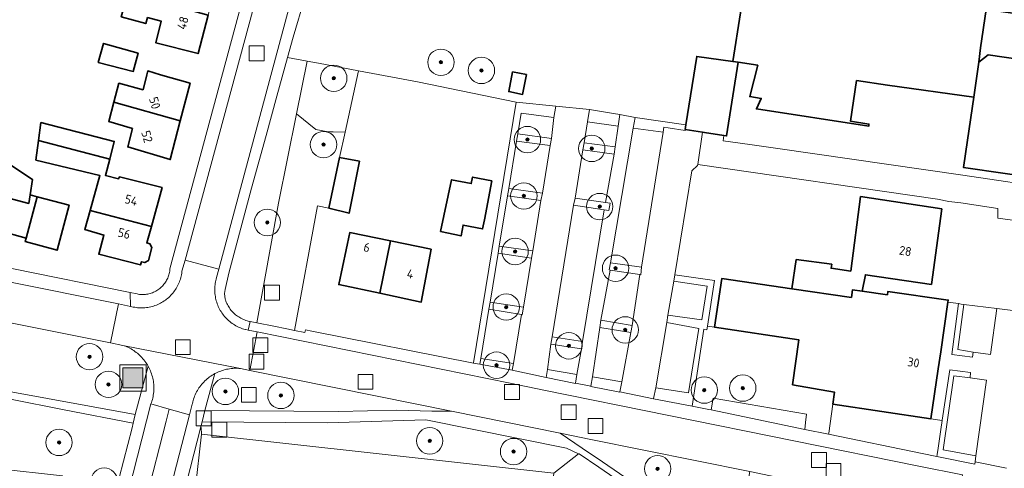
# Model space of a CAD drawing. Extents: x 154222 to 160093, y 456746 to 462495.
# Tile 51 of 254: x 157579 to 157728, y 460645 to 460713. Entities that reach past the tile are written whole.
import ezdxf
from ezdxf.enums import TextEntityAlignment as Align

# ---------------------------------------------------------------- set-up
doc = ezdxf.new("R2010")
doc.units = 0
doc.header["$LTSCALE"] = 0.75
doc.layers.get('0').update_dxf_attribs({"linetype": 'CONTINUOUS'})
for name, color, linetype, lineweight in [('B-XX-GR-BEPLANTING_CULTUUR_BODEMBEDEKKER-GV', 252, 'CONTINUOUS', 18), ('B-XX-GR-BEPLANTING_CULTUUR_BOSPLANTSOEN-GV', 252, 'CONTINUOUS', 18), ('B-XX-GR-BEPLANTING_CULTUUR_HEESTERS-GV', 252, 'CONTINUOUS', 18), ('B-XX-GR-BOOM-S', 252, 'CONTINUOUS', 25), ('B-XX-GR-HAAG-GV', 252, 'CONTINUOUS', 13), ('B-XX-IE-MEUBILAIR_WEGMEUBILAIR-S', 252, 'CONTINUOUS', 25), ('B-XX-OG-BEBOUWING-GV', 6, 'CONTINUOUS', 35), ('B-XX-OG-BEBOUWING-T18', 1, 'CONTINUOUS', 18), ('B-XX-OG-TERREIN_CULTUURSCHEIDING-GV', 252, 'CONTINUOUS', 18), ('B-XX-OG-TERREIN_ERF-GV', 252, 'CONTINUOUS', 18), ('B-XX-RI-GWA_RIOOLPUT-S', 252, 'CONTINUOUS', 25), ('B-XX-VH-VERHARDING_ASFALT-GV', 252, 'CONTINUOUS', 18), ('B-XX-VH-VERHARDING_BETONSTRAATSTEEN-GV', 252, 'CONTINUOUS', 18), ('B-XX-VH-VERHARDING_HALFVERHARDING-GV', 252, 'CONTINUOUS', 18), ('B-XX-VH-VERHARDING_STRAATBAKSTEEN-GV', 252, 'CONTINUOUS', 18), ('B-XX-VH-VERHARDING_TEGEL-GV', 252, 'CONTINUOUS', 18)]:
    doc.layers.add(name, color=color, linetype=linetype, lineweight=lineweight)
doc.styles.add('NLCS-ISO-M-T18', font='NLCS-ISO.ttf', dxfattribs={"height": 1.8})

# ---------------------------------------------------------------- blocks, each defined once
blk = doc.blocks.new('SIE-WEG_AFVALBAK-SO')
at = {"linetype": 'ByBlock', "lineweight": 18}
h = blk.add_hatch(color=0, dxfattribs=at)
h.dxf.hatch_style = 1
h.paths.add_polyline_path([(-1.5, -1.5), (1.5, -1.5), (1.5, 1.5), (-1.5, 1.5)])
at = {"color": 0, "linetype": 'ByBlock', "lineweight": 18}
for points in [[(-2, -2), (2, -2), (2, 2), (-2, 2)], [(-1.5, -1.5), (1.5, -1.5), (1.5, 1.5), (-1.5, 1.5)]]:
    blk.add_lwpolyline(points, close=True, dxfattribs=at)
blk = doc.blocks.new('SRI-PUT_INSPECTIEPUT_RIOOLPUT-SO')
at = {"color": 0, "linetype": 'ByBlock', "lineweight": 18}
blk.add_lwpolyline([(-1.125, -1.125), (1.125, -1.125), (1.125, 1.125), (-1.125, 1.125)], close=True, dxfattribs=at)
blk = doc.blocks.new('SGR-BOOM_01-SO')
at = {"linetype": 'ByBlock', "lineweight": 18}
h = blk.add_hatch(color=0, dxfattribs=at)
h.dxf.hatch_style = 1
edge = h.paths.add_edge_path()
edge.add_arc((0, 0), 0.25, 0, 360)
at = {"color": 0, "linetype": 'ByBlock', "lineweight": 18}
for radius in [2, 0.25]:
    blk.add_circle((0, 0), radius, dxfattribs=at)

msp = doc.modelspace()

# ---------------------------------------------------------------- linework, layer by layer
at = {"layer": 'B-XX-GR-BEPLANTING_CULTUUR_BODEMBEDEKKER-GV'}
for points in [[(157659.788, 460699.867), (157653.798, 460700.459), (157647.311, 460660.977), (157647.31, 460660.97), (157647.948, 460660.844), (157648.296, 460660.78), (157648.436, 460661.666), (157649.664, 460669.14), (157649.837, 460670.189), (157651.053, 460677.588), (157651.233, 460678.681), (157652.484, 460686.295), (157652.664, 460687.391), (157653.845, 460694.579), (157654.021, 460695.65), (157654.535, 460698.775), (157659.5, 460698.135)], [(157668.517, 460698.744), (157664.869, 460699.365), (157664.57, 460697.473), (157669.201, 460696.84), (157669.49, 460698.573)], [(157679.483, 460697.032), (157671.81, 460698.155), (157671.491, 460696.527), (157676.011, 460695.911), (157676.027, 460695.909), (157676.132, 460696.675), (157676.77, 460696.574), (157679.361, 460696.165), (157679.383, 460696.329), (157679.373, 460696.331)], [(157683.818, 460673.45), (157677.796, 460674.346), (157677.633, 460673.359), (157682.674, 460672.609), (157681.877, 460667.533), (157676.76, 460668.196), (157676.589, 460667.118), (157681.433, 460666.222), (157679.846, 460656.448), (157674.944, 460657.225), (157674.588, 460655.582), (157674.584, 460655.564), (157680.422, 460654.424), (157682.187, 460666.087), (157682.649, 460666.005), (157682.738, 460666.569)], [(157721.118, 460669.896), (157720.735, 460669.964), (157719.726, 460662.286), (157722.848, 460661.875), (157722.947, 460662.631), (157720.609, 460663.034), (157721.55, 460669.819)], [(157653.377, 460660.888), (157648.436, 460661.666), (157648.296, 460660.78), (157653.202, 460659.884)], [(157662.99, 460659.256), (157658.508, 460659.997), (157658.326, 460658.774), (157662.745, 460657.879), (157662.753, 460657.922)], [(157722.54, 460659.522), (157719.401, 460659.95), (157718.268, 460652.339), (157718.247, 460652.343), (157718.234, 460652.258), (157718.053, 460650.918), (157717.65, 460648.105), (157717.508, 460647.125), (157717.462, 460646.808), (157723.211, 460645.653), (157723.25, 460645.99), (157723.357, 460646.928), (157718.422, 460647.83), (157719.998, 460659.047), (157722.467, 460658.723)], [(157669.769, 460658.138), (157665.322, 460658.893), (157665.091, 460657.459), (157665.083, 460657.411), (157669.49, 460656.54), (157669.498, 460656.587)], [(157665.104, 460649.405), (157660.434, 460650.35), (157663.799, 460648.074), (157666.834, 460646.038), (157677.929, 460638.409), (157685.319, 460635.239), (157687.663, 460634.307), (157687.704, 460634.857), (157688.817, 460642.565), (157689.152, 460644.536)]]:
    msp.add_lwpolyline(points, close=True, dxfattribs=at)
at = {"layer": 'B-XX-GR-BEPLANTING_CULTUUR_BOSPLANTSOEN-GV'}
for points in [[(157623.884, 460706.375), (157622.176, 460706.681), (157620.556, 460698.7), (157623.488, 460696.332), (157625.328, 460695.957), (157626.108, 460695.95), (157627.91, 460695.897), (157629.955, 460705.215)], [(157663.305, 460647.202), (157663.229, 460647.237), (157659.487, 460644.293), (157657.924, 460629.497), (157687.094, 460626.635), (157687.227, 460628.429), (157687.538, 460632.615), (157685.537, 460633.591), (157677.424, 460637.543), (157666.273, 460645.211)]]:
    msp.add_lwpolyline(points, close=True, dxfattribs=at)
at = {"layer": 'B-XX-GR-BEPLANTING_CULTUUR_HEESTERS-GV'}
for points in [[(157623.488, 460696.332), (157620.556, 460698.7), (157617.812, 460685.183), (157614.538, 460667.06), (157617.1, 460666.541), (157619.086, 460666.139), (157620.269, 460665.899), (157623.718, 460684.749), (157625.466, 460684.397), (157627.076, 460692.097), (157627.91, 460695.897), (157626.108, 460695.95), (157625.328, 460695.957)], [(157697.74, 460653.235), (157683.577, 460655.654), (157683.282, 460653.862), (157697.446, 460650.933), (157697.577, 460651.958)], [(157716.529, 460652.504), (157701.716, 460654.723), (157701.079, 460650.36), (157701.054, 460650.187), (157715.249, 460647.252), (157717.462, 460646.808), (157717.508, 460647.125), (157717.65, 460648.105), (157718.053, 460650.918), (157718.234, 460652.258), (157716.53, 460652.512)], [(157661.391, 460648.101), (157640.098, 460652.38), (157625.179, 460651.915), (157606.259, 460652.08), (157606.06, 460651.319), (157606.144, 460651.217), (157606.154, 460650.194), (157659.487, 460644.293), (157663.229, 460647.237)]]:
    msp.add_lwpolyline(points, close=True, dxfattribs=at)
msp.add_lwpolyline([(157605.194, 460641.732), (157606.154, 460650.194), (157606.144, 460651.217), (157606.06, 460651.319), (157600.196, 460628.429)], dxfattribs=at)
at = {"layer": 'B-XX-GR-HAAG-GV'}
for points in [[(157659.788, 460699.867), (157653.798, 460700.459), (157647.311, 460660.977), (157647.31, 460660.97), (157647.948, 460660.844), (157648.296, 460660.78), (157648.436, 460661.666), (157649.664, 460669.14), (157649.837, 460670.189), (157651.053, 460677.588), (157651.233, 460678.681), (157652.484, 460686.295), (157652.664, 460687.391), (157653.845, 460694.579), (157654.021, 460695.65), (157654.535, 460698.775), (157659.5, 460698.135)], [(157668.517, 460698.744), (157664.869, 460699.365), (157664.57, 460697.473), (157669.201, 460696.84), (157669.49, 460698.573)], [(157679.483, 460697.032), (157671.81, 460698.155), (157671.491, 460696.527), (157676.011, 460695.911), (157676.027, 460695.909), (157676.132, 460696.675), (157676.77, 460696.574), (157679.361, 460696.165), (157679.383, 460696.329), (157679.373, 460696.331)], [(157683.818, 460673.45), (157677.796, 460674.346), (157677.633, 460673.359), (157682.674, 460672.609), (157681.877, 460667.533), (157676.76, 460668.196), (157676.589, 460667.118), (157681.433, 460666.222), (157679.846, 460656.448), (157674.944, 460657.225), (157674.588, 460655.582), (157674.584, 460655.564), (157680.422, 460654.424), (157682.187, 460666.087), (157682.649, 460666.005), (157682.738, 460666.569)], [(157721.118, 460669.896), (157720.735, 460669.964), (157719.726, 460662.286), (157722.848, 460661.875), (157722.947, 460662.631), (157720.609, 460663.034), (157721.55, 460669.819)], [(157653.377, 460660.888), (157648.436, 460661.666), (157648.296, 460660.78), (157653.202, 460659.884)], [(157662.99, 460659.256), (157658.508, 460659.997), (157658.326, 460658.774), (157662.745, 460657.879), (157662.753, 460657.922)], [(157722.54, 460659.522), (157719.401, 460659.95), (157718.268, 460652.339), (157718.247, 460652.343), (157718.234, 460652.258), (157718.053, 460650.918), (157717.65, 460648.105), (157717.508, 460647.125), (157717.462, 460646.808), (157723.211, 460645.653), (157723.25, 460645.99), (157723.357, 460646.928), (157718.422, 460647.83), (157719.998, 460659.047), (157722.467, 460658.723)], [(157669.769, 460658.138), (157665.322, 460658.893), (157665.091, 460657.459), (157665.083, 460657.411), (157669.49, 460656.54), (157669.498, 460656.587)]]:
    msp.add_lwpolyline(points, close=True, dxfattribs=at)
at = {"layer": 'B-XX-OG-BEBOUWING-GV'}
for points in [[(157691.196, 460736.12), (157686.556, 460706.621), (157687.385, 460706.496), (157690.334, 460706.046), (157689.133, 460701.303), (157690.872, 460701.037), (157690.137, 460699.44), (157707.163, 460696.845), (157707.163, 460697.142), (157704.405, 460697.563), (157705.291, 460703.72), (157709.963, 460703.047), (157723.045, 460701.216), (157723.811, 460706.531), (157724.073, 460708.669), (157724.908, 460714.49), (157736.299, 460712.92), (157738.714, 460729.258), (157721.02, 460732.096), (157720.838, 460731.157), (157709.973, 460732.101), (157710.268, 460735.003)], [(157595.384, 460716.705), (157594.969, 460716.827), (157594.026, 460713.384), (157597.733, 460712.366), (157598.016, 460713.256), (157600.069, 460712.73), (157599.261, 460709.448), (157605.647, 460707.821), (157607.174, 460713.636), (157597.216, 460716.387)], [(157596.603, 460707.9), (157591.359, 460709.359), (157590.549, 460706.485), (157595.833, 460705.101)], [(157686.556, 460706.621), (157681.113, 460707.394), (157679.483, 460697.032), (157679.373, 460696.331), (157679.383, 460696.329), (157681.984, 460695.92), (157682.298, 460695.871), (157685.22, 460695.411), (157685.632, 460695.352), (157687.385, 460706.496)], [(157730.503, 460707.749), (157730.186, 460707.795), (157730.058, 460706.904), (157725.228, 460707.6), (157723.811, 460706.531), (157723.045, 460701.216), (157722.096, 460694.692), (157721.501, 460690.565), (157734.072, 460688.755), (157734.841, 460694.1), (157734.634, 460694.129), (157735.703, 460701.553), (157735.911, 460701.523), (157736.679, 460706.86), (157736.362, 460706.906), (157736.234, 460706.015), (157730.375, 460706.859)], [(157599.968, 460704.613), (157598.033, 460705.177), (157597.891, 460704.597), (157597.336, 460702.334), (157593.679, 460703.326), (157592.917, 460700.459), (157602.956, 460697.612), (157604.433, 460703.312)], [(157655.364, 460704.625), (157653.255, 460705.043), (157652.655, 460702.059), (157654.764, 460701.642)], [(157602.956, 460697.612), (157592.917, 460700.459), (157592.134, 460697.514), (157595.716, 460696.459), (157595.005, 460693.678), (157601.443, 460691.776)], [(157581.85, 460697.358), (157581.506, 460694.667), (157592.279, 460691.854), (157592.963, 460694.529)], [(157592.279, 460691.854), (157581.506, 460694.667), (157581.128, 460691.702), (157590.796, 460689.349), (157589.309, 460684.062), (157598.583, 460681.645), (157600.215, 460687.517), (157593.754, 460689.143), (157593.605, 460688.83), (157591.643, 460689.367)], [(157580.598, 460688.743), (157575.435, 460692.151), (157573.72, 460689.329), (157577.409, 460686.887), (157576.821, 460685.972), (157580.02, 460685.139), (157580.226, 460686.425)], [(157630.093, 460691.514), (157627.076, 460692.097), (157625.466, 460684.397), (157628.509, 460683.651)], [(157650.128, 460688.54), (157647.185, 460689.118), (157646.992, 460688.134), (157644.025, 460688.717), (157642.341, 460680.903), (157645.446, 460680.221), (157645.763, 460681.845), (157648.705, 460681.267), (157648.978, 460682.652)], [(157581.326, 460686.14), (157580.226, 460686.425), (157580.02, 460685.139), (157576.821, 460685.972), (157574.389, 460682.184), (157575.698, 460681.381), (157575.587, 460680.968), (157579.637, 460679.877)], [(157586.164, 460684.88), (157581.326, 460686.14), (157579.637, 460679.877), (157579.494, 460679.346), (157584.321, 460678.046)], [(157718.19, 460684.325), (157705.907, 460686.16), (157704.427, 460674.886), (157701.451, 460675.33), (157701.538, 460675.913), (157696.168, 460676.617), (157695.528, 460672.204), (157704.524, 460670.899), (157704.676, 460672.029), (157706.162, 460671.829), (157706.629, 460674.342), (157716.62, 460672.861)], [(157598.583, 460681.645), (157589.309, 460684.062), (157588.495, 460681.169), (157591.413, 460680.348), (157590.627, 460677.432), (157596.963, 460675.817), (157597.097, 460676.299), (157597.579, 460676.165), (157598.133, 460676.478), (157598.682, 460678.453), (157598.369, 460679.007), (157597.887, 460679.141)], [(157634.752, 460679.466), (157628.599, 460680.712), (157626.94, 460672.849), (157633.181, 460671.527)], [(157640.905, 460678.219), (157634.752, 460679.466), (157633.181, 460671.527), (157639.421, 460670.206)], [(157695.528, 460672.204), (157684.9, 460673.746), (157683.806, 460666.388), (157696.566, 460664.469), (157695.606, 460657.685), (157701.955, 460656.575), (157701.716, 460654.723), (157716.529, 460652.504), (157716.53, 460652.512), (157717.641, 460660.067), (157718.026, 460662.686), (157719.131, 460670.195), (157719.174, 460670.489), (157710.008, 460671.781), (157709.961, 460671.318), (157706.162, 460671.829), (157704.676, 460672.029), (157704.524, 460670.899)]]:
    msp.add_lwpolyline(points, close=True, dxfattribs=at)
at = {"layer": 'B-XX-OG-TERREIN_CULTUURSCHEIDING-GV'}
for points in [[(157622.176, 460706.681), (157619.185, 460707.216), (157617.574, 460701.344), (157615.962, 460695.388), (157613.72, 460687.441), (157611.92, 460680.647), (157610.327, 460674.581), (157609.75, 460672.097), (157609.674, 460671.517), (157609.754, 460670.634), (157609.783, 460670.539), (157609.848, 460670.353), (157609.921, 460670.169), (157610.001, 460669.989), (157610.089, 460669.812), (157610.183, 460669.638), (157610.285, 460669.469), (157610.393, 460669.304), (157610.508, 460669.143), (157610.63, 460668.987), (157610.757, 460668.836), (157610.891, 460668.69), (157611.03, 460668.551), (157611.175, 460668.416), (157611.325, 460668.288), (157611.481, 460668.166), (157611.641, 460668.05), (157611.805, 460667.941), (157611.974, 460667.839), (157612.147, 460667.743), (157612.324, 460667.655), (157612.504, 460667.573), (157612.687, 460667.5), (157612.873, 460667.433), (157613.062, 460667.375), (157613.253, 460667.324), (157613.446, 460667.28), (157613.546, 460667.261), (157614.538, 460667.06), (157617.812, 460685.183), (157620.556, 460698.7)], [(157659.127, 460694.965), (157654.021, 460695.65), (157653.845, 460694.579), (157658.942, 460693.885)], [(157668.792, 460693.678), (157664.079, 460694.326), (157663.893, 460693.253), (157668.617, 460692.564)], [(157657.749, 460686.685), (157652.664, 460687.391), (157652.484, 460686.295), (157657.528, 460685.588)], [(157667.296, 460685.251), (157662.701, 460685.935), (157662.487, 460684.843), (157667.107, 460684.149), (157667.829, 460684.04), (157668.004, 460685.145)], [(157656.297, 460677.959), (157651.233, 460678.681), (157651.053, 460677.588), (157656.095, 460676.841)], [(157672.776, 460675.461), (157668.068, 460676.161), (157667.855, 460675.072), (157667.99, 460675.051), (157672.507, 460674.356), (157672.641, 460674.335)], [(157682.674, 460672.609), (157677.633, 460673.359), (157676.76, 460668.196), (157681.877, 460667.533)], [(157654.903, 460669.407), (157649.837, 460670.189), (157649.664, 460669.14), (157654.6, 460668.299), (157654.699, 460668.282)], [(157671.333, 460666.659), (157666.613, 460667.436), (157666.424, 460666.335), (157671.15, 460665.578)], [(157663.823, 460664.216), (157659.248, 460664.953), (157659.05, 460663.85), (157663.656, 460663.106)], [(157611.591, 460660.171), (157611.358, 460660.173), (157611.125, 460660.168), (157610.892, 460660.154), (157610.66, 460660.133), (157610.429, 460660.103), (157610.199, 460660.066), (157609.97, 460660.021), (157609.743, 460659.968), (157609.518, 460659.907), (157609.295, 460659.839), (157609.075, 460659.762), (157608.858, 460659.679), (157608.643, 460659.588), (157608.432, 460659.489), (157608.224, 460659.384), (157608.183, 460659.362), (157606.698, 460653.762), (157626.884, 460653.637), (157635.689, 460653.819), (157641.037, 460653.698), (157644.019, 460653.671), (157638.74, 460654.739), (157613.469, 460659.856), (157612.056, 460660.142), (157611.824, 460660.161)], [(157577.255, 460655.516), (157575.802, 460655.973), (157575.04, 460645.022), (157585.161, 460643.909), (157585.057, 460642.96), (157585.464, 460642.915), (157583.251, 460621.465), (157587.876, 460620.968), (157588.011, 460621.494), (157589.799, 460628.429), (157595.656, 460651.148), (157595.815, 460651.851), (157585.391, 460653.881)]]:
    msp.add_lwpolyline(points, close=True, dxfattribs=at)
msp.add_lwpolyline([(157576.535, 460656.738), (157596.12, 460653.202), (157598.11, 460660.478), (157597.993, 460660.68), (157597.87, 460660.878), (157597.74, 460661.072), (157597.603, 460661.262), (157597.46, 460661.446), (157597.311, 460661.625), (157597.155, 460661.8), (157596.994, 460661.968), (157596.827, 460662.131), (157596.655, 460662.289), (157596.477, 460662.44), (157596.294, 460662.585), (157596.106, 460662.724), (157595.914, 460662.856), (157595.717, 460662.982), (157595.516, 460663.101), (157595.312, 460663.213), (157595.103, 460663.318), (157594.891, 460663.415), (157594.676, 460663.505), (157594.457, 460663.588), (157594.29, 460663.646), (157592.416, 460664.021), (157500, 460682.503)], dxfattribs=at)
at = {"layer": 'B-XX-OG-TERREIN_ERF-GV'}
for points in [[(157577.454, 460675.298), (157595.389, 460671.632), (157596.42, 460671.421), (157596.599, 460671.389), (157596.78, 460671.364), (157596.962, 460671.347), (157597.144, 460671.338), (157597.326, 460671.338), (157597.508, 460671.345), (157597.69, 460671.36), (157597.87, 460671.383), (157598.05, 460671.415), (157598.228, 460671.454), (157598.404, 460671.5), (157598.578, 460671.555), (157598.75, 460671.617), (157598.918, 460671.686), (157599.083, 460671.763), (157599.245, 460671.847), (157599.403, 460671.938), (157599.557, 460672.036), (157599.706, 460672.141), (157599.851, 460672.251), (157599.99, 460672.369), (157600.125, 460672.492), (157600.254, 460672.621), (157600.377, 460672.755), (157600.494, 460672.895), (157600.604, 460673.04), (157600.709, 460673.189), (157600.806, 460673.343), (157600.897, 460673.501), (157600.981, 460673.663), (157601.058, 460673.829), (157601.127, 460673.997), (157601.189, 460674.169), (157601.243, 460674.343), (157601.289, 460674.519), (157601.328, 460674.697), (157601.359, 460674.877), (157601.382, 460675.058), (157601.397, 460675.239), (157621.576, 460749.999)], [(157621.797, 460716.297), (157620.035, 460710.31), (157619.185, 460707.216), (157622.176, 460706.681), (157623.884, 460706.375), (157629.955, 460705.215), (157638.843, 460703.517), (157653.798, 460700.459), (157659.788, 460699.867), (157664.869, 460699.365), (157668.517, 460698.744), (157669.49, 460698.573), (157671.81, 460698.155), (157679.483, 460697.032), (157681.113, 460707.394), (157686.556, 460706.621), (157691.196, 460736.12)], [(157736.299, 460712.92), (157724.908, 460714.49), (157724.073, 460708.669), (157723.811, 460706.531), (157725.228, 460707.6), (157730.058, 460706.904)], [(157734.072, 460688.755), (157721.501, 460690.565), (157722.096, 460694.692), (157723.045, 460701.216), (157709.963, 460703.047), (157705.291, 460703.72), (157704.405, 460697.563), (157707.163, 460697.142), (157707.163, 460696.845), (157690.137, 460699.44), (157690.872, 460701.037), (157689.133, 460701.303), (157690.334, 460706.046), (157687.385, 460706.496), (157685.632, 460695.352), (157685.22, 460695.411), (157685.096, 460694.621), (157689.134, 460694.04), (157693.054, 460693.476), (157721.363, 460689.406), (157735.655, 460687.299)], [(157575.435, 460692.151), (157580.598, 460688.743), (157580.226, 460686.425), (157581.326, 460686.14), (157586.164, 460684.88), (157584.321, 460678.046), (157579.494, 460679.346), (157579.637, 460679.877), (157575.587, 460680.968)], [(157733.003, 460682.041), (157726.651, 460682.897), (157726.698, 460684.357), (157721.061, 460685.201), (157719.283, 460685.435), (157717.537, 460685.752), (157681.261, 460691.04), (157681.234, 460690.86), (157680.385, 460690.051), (157677.796, 460674.346), (157683.818, 460673.45), (157682.738, 460666.569), (157683.806, 460666.388), (157684.9, 460673.746), (157695.528, 460672.204), (157696.168, 460676.617), (157701.538, 460675.913), (157701.451, 460675.33), (157704.427, 460674.886), (157705.907, 460686.16), (157718.19, 460684.325), (157716.62, 460672.861), (157706.629, 460674.342), (157706.162, 460671.829), (157709.961, 460671.318), (157710.008, 460671.781), (157719.174, 460670.489), (157719.131, 460670.195), (157720.735, 460669.964), (157721.118, 460669.896), (157721.55, 460669.819), (157726.542, 460669.219), (157731.834, 460668.583)], [(157659.487, 460644.293), (157606.154, 460650.194), (157605.194, 460641.732)]]:
    msp.add_lwpolyline(points, dxfattribs=at)
for points in [[(157595.384, 460716.705), (157597.216, 460716.387), (157598.721, 460721.752), (157597.118, 460722.243), (157594.763, 460722.964), (157595.375, 460725.294), (157602.964, 460723.27), (157602.451, 460721.16), (157608.712, 460719.495), (157607.174, 460713.636), (157605.647, 460707.821), (157599.261, 460709.448), (157600.069, 460712.73), (157598.016, 460713.256), (157597.733, 460712.366), (157594.026, 460713.384), (157594.969, 460716.827)], [(157596.603, 460707.9), (157595.833, 460705.101), (157590.549, 460706.485), (157591.359, 460709.359)], [(157599.968, 460704.613), (157604.433, 460703.312), (157602.956, 460697.612), (157601.443, 460691.776), (157595.005, 460693.678), (157595.716, 460696.459), (157592.134, 460697.514), (157592.917, 460700.459), (157593.679, 460703.326), (157597.336, 460702.334), (157597.891, 460704.597), (157598.033, 460705.177)], [(157638.843, 460703.517), (157629.955, 460705.215), (157627.91, 460695.897), (157627.076, 460692.097), (157630.093, 460691.514), (157628.509, 460683.651), (157625.466, 460684.397), (157623.718, 460684.749), (157620.269, 460665.899), (157621.806, 460665.588), (157621.929, 460665.994), (157622.865, 460665.809), (157647.31, 460660.97), (157647.311, 460660.977), (157653.798, 460700.459)], [(157655.364, 460704.625), (157654.764, 460701.642), (157652.655, 460702.059), (157653.255, 460705.043)], [(157592.279, 460691.854), (157591.643, 460689.367), (157593.605, 460688.83), (157593.754, 460689.143), (157600.215, 460687.517), (157598.583, 460681.645), (157597.887, 460679.141), (157598.369, 460679.007), (157598.682, 460678.453), (157598.133, 460676.478), (157597.579, 460676.165), (157597.097, 460676.299), (157596.963, 460675.817), (157590.627, 460677.432), (157591.413, 460680.348), (157588.495, 460681.169), (157589.309, 460684.062), (157590.796, 460689.349), (157581.128, 460691.702), (157581.506, 460694.667), (157581.85, 460697.358), (157592.963, 460694.529)], [(157646.992, 460688.134), (157647.185, 460689.118), (157650.128, 460688.54), (157648.978, 460682.652), (157648.705, 460681.267), (157645.763, 460681.845), (157645.446, 460680.221), (157642.341, 460680.903), (157644.025, 460688.717)], [(157628.599, 460680.712), (157634.752, 460679.466), (157640.905, 460678.219), (157639.421, 460670.206), (157633.181, 460671.527), (157626.94, 460672.849)]]:
    msp.add_lwpolyline(points, close=True, dxfattribs=at)
at = {"layer": 'B-XX-VH-VERHARDING_ASFALT-GV'}
for points in [[(157591.888, 460617.335), (157600.81, 460652.193), (157601.273, 460654.003), (157598.526, 460654.78), (157591.802, 460628.429)], [(157598.061, 460628.694), (157604.352, 460653.132), (157601.273, 460654.003), (157600.81, 460652.193), (157591.888, 460617.335)]]:
    msp.add_lwpolyline(points, dxfattribs=at)
at = {"layer": 'B-XX-VH-VERHARDING_BETONSTRAATSTEEN-GV'}
for points in [[(157664.869, 460699.365), (157659.788, 460699.867), (157659.5, 460698.135), (157659.127, 460694.965), (157658.942, 460693.885), (157657.749, 460686.685), (157657.528, 460685.588), (157656.297, 460677.959), (157656.095, 460676.841), (157654.903, 460669.407), (157654.699, 460668.282), (157654.6, 460668.299), (157653.377, 460660.888), (157653.202, 460659.884), (157658.326, 460658.774), (157658.508, 460659.997), (157659.05, 460663.85), (157659.248, 460664.953), (157662.487, 460684.843), (157662.701, 460685.935), (157663.893, 460693.253), (157664.079, 460694.326), (157664.57, 460697.473)], [(157659.5, 460698.135), (157654.535, 460698.775), (157654.021, 460695.65), (157659.127, 460694.965)], [(157669.201, 460696.84), (157664.57, 460697.473), (157664.079, 460694.326), (157668.792, 460693.678)], [(157676.011, 460695.911), (157671.491, 460696.527), (157668.068, 460676.161), (157672.776, 460675.461)], [(157676.77, 460696.574), (157676.132, 460696.675), (157676.027, 460695.909), (157676.011, 460695.911), (157672.776, 460675.461), (157672.641, 460674.335), (157672.507, 460674.356), (157671.333, 460666.659), (157671.15, 460665.578), (157669.769, 460658.138), (157669.498, 460656.587), (157674.584, 460655.564), (157674.588, 460655.582), (157674.944, 460657.225), (157676.589, 460667.118), (157676.76, 460668.196), (157677.633, 460673.359), (157677.796, 460674.346), (157680.385, 460690.051), (157681.234, 460690.86), (157681.261, 460691.04), (157681.984, 460695.92), (157679.383, 460696.329), (157679.361, 460696.165)], [(157682.298, 460695.871), (157681.984, 460695.92), (157681.261, 460691.04), (157717.537, 460685.752), (157719.283, 460685.435), (157721.061, 460685.201), (157726.698, 460684.357), (157726.651, 460682.897), (157733.003, 460682.041), (157740.217, 460681.047), (157742.899, 460680.597), (157743.534, 460686.093), (157741.211, 460686.339), (157735.636, 460687.222), (157735.655, 460687.299), (157721.363, 460689.406), (157693.054, 460693.476), (157689.134, 460694.04), (157685.096, 460694.621), (157685.22, 460695.411)], [(157658.942, 460693.885), (157653.845, 460694.579), (157652.664, 460687.391), (157657.749, 460686.685)], [(157668.617, 460692.564), (157663.893, 460693.253), (157662.701, 460685.935), (157667.296, 460685.251)], [(157500, 460688.466), (157493.682, 460689.854), (157492.566, 460683.88), (157492.969, 460683.801), (157493.351, 460683.726), (157494.559, 460683.534), (157500, 460682.503), (157592.416, 460664.021), (157593.603, 460669.914), (157560.126, 460676.619), (157551.244, 460678.417), (157542.011, 460680.286), (157541.876, 460680.306), (157541.646, 460680.347), (157541.418, 460680.396), (157541.192, 460680.452), (157532.527, 460682.139), (157532.074, 460682.227), (157530.335, 460682.566), (157518.073, 460684.953), (157515.597, 460685.434)], [(157657.528, 460685.588), (157652.484, 460686.295), (157651.233, 460678.681), (157656.297, 460677.959)], [(157667.107, 460684.149), (157662.487, 460684.843), (157659.248, 460664.953), (157663.823, 460664.216)], [(157656.095, 460676.841), (157651.053, 460677.588), (157649.837, 460670.189), (157654.903, 460669.407)], [(157608.81, 460675.186), (157603.676, 460676.563), (157603.218, 460674.871), (157603.207, 460674.771), (157603.178, 460674.551), (157603.14, 460674.332), (157603.095, 460674.115), (157603.042, 460673.899), (157602.981, 460673.686), (157602.913, 460673.475), (157602.836, 460673.266), (157602.753, 460673.06), (157602.662, 460672.858), (157602.564, 460672.659), (157602.459, 460672.463), (157602.346, 460672.271), (157602.227, 460672.084), (157602.102, 460671.901), (157601.97, 460671.723), (157601.831, 460671.549), (157601.686, 460671.381), (157601.536, 460671.218), (157601.379, 460671.06), (157601.217, 460670.909), (157601.05, 460670.763), (157600.877, 460670.623), (157600.7, 460670.49), (157600.517, 460670.363), (157600.331, 460670.243), (157600.14, 460670.129), (157599.945, 460670.023), (157599.747, 460669.923), (157599.545, 460669.831), (157599.34, 460669.746), (157599.132, 460669.669), (157598.921, 460669.599), (157598.708, 460669.537), (157598.493, 460669.482), (157598.276, 460669.435), (157598.057, 460669.396), (157597.837, 460669.365), (157597.616, 460669.342), (157597.395, 460669.327), (157597.173, 460669.32), (157596.951, 460669.321), (157596.729, 460669.33), (157596.508, 460669.347), (157596.287, 460669.372), (157596.068, 460669.405), (157595.849, 460669.445), (157595.633, 460669.494), (157595.418, 460669.55), (157593.603, 460669.914), (157592.416, 460664.021), (157594.29, 460663.646), (157603.287, 460661.872), (157612.056, 460660.142), (157613.469, 460659.856), (157614.587, 460665.672), (157613.259, 460665.942), (157612.859, 460666.023), (157612.818, 460666.034), (157612.603, 460666.095), (157612.391, 460666.164), (157612.181, 460666.24), (157611.974, 460666.324), (157611.77, 460666.415), (157611.57, 460666.513), (157611.373, 460666.619), (157611.181, 460666.731), (157610.992, 460666.85), (157610.808, 460666.977), (157610.628, 460667.109), (157610.453, 460667.248), (157610.283, 460667.393), (157610.119, 460667.544), (157609.96, 460667.701), (157609.807, 460667.863), (157609.66, 460668.031), (157609.519, 460668.204), (157609.384, 460668.382), (157609.255, 460668.565), (157609.134, 460668.752), (157609.019, 460668.943), (157608.911, 460669.138), (157608.81, 460669.337), (157608.716, 460669.54), (157608.63, 460669.746), (157608.551, 460669.955), (157608.479, 460670.166), (157608.415, 460670.38), (157608.359, 460670.596), (157608.311, 460670.814), (157608.27, 460671.034), (157608.237, 460671.255), (157608.213, 460671.476), (157608.196, 460671.699), (157608.187, 460671.922), (157608.186, 460672.145), (157608.194, 460672.368), (157608.209, 460672.591), (157608.232, 460672.813), (157608.263, 460673.034), (157608.302, 460673.254), (157608.349, 460673.472), (157608.404, 460673.689), (157608.466, 460673.903)], [(157672.507, 460674.356), (157667.99, 460675.051), (157666.613, 460667.436), (157671.333, 460666.659)], [(157654.6, 460668.299), (157649.664, 460669.14), (157648.436, 460661.666), (157653.377, 460660.888)], [(157726.542, 460669.219), (157721.55, 460669.819), (157720.609, 460663.034), (157722.947, 460662.631), (157725.572, 460662.265)], [(157681.433, 460666.222), (157676.589, 460667.118), (157674.944, 460657.225), (157679.846, 460656.448)], [(157652.885, 460657.901), (157614.587, 460665.672), (157613.469, 460659.856), (157638.74, 460654.739), (157644.019, 460653.671), (157660.434, 460650.35), (157665.104, 460649.405), (157689.152, 460644.536), (157691.319, 460644.097), (157704.874, 460641.238), (157713.872, 460639.404), (157720.208, 460638.119), (157721.339, 460644.025), (157714.704, 460645.357), (157657.959, 460656.872)], [(157671.15, 460665.578), (157666.424, 460666.335), (157665.322, 460658.893), (157669.769, 460658.138)], [(157683.806, 460666.388), (157682.738, 460666.569), (157682.649, 460666.005), (157682.187, 460666.087), (157680.422, 460654.424), (157682.928, 460653.935), (157683.282, 460653.862), (157683.577, 460655.654), (157697.74, 460653.235), (157697.577, 460651.958), (157697.446, 460650.933), (157701.054, 460650.187), (157701.079, 460650.36), (157701.716, 460654.723), (157701.955, 460656.575), (157695.606, 460657.685), (157696.566, 460664.469)], [(157603.287, 460661.872), (157594.29, 460663.646), (157594.457, 460663.588), (157594.676, 460663.505), (157594.891, 460663.415), (157595.103, 460663.318), (157595.312, 460663.213), (157595.516, 460663.101), (157595.717, 460662.982), (157595.914, 460662.856), (157596.106, 460662.724), (157596.294, 460662.585), (157596.477, 460662.44), (157596.655, 460662.289), (157596.827, 460662.131), (157596.994, 460661.968), (157597.155, 460661.8), (157597.311, 460661.625), (157597.46, 460661.446), (157597.603, 460661.262), (157597.74, 460661.072), (157597.87, 460660.878), (157597.993, 460660.68), (157598.11, 460660.478), (157598.143, 460660.418), (157598.25, 460660.212), (157598.351, 460660.001), (157598.444, 460659.788), (157598.53, 460659.571), (157598.608, 460659.351), (157598.679, 460659.129), (157598.742, 460658.905), (157598.797, 460658.678), (157598.844, 460658.45), (157598.884, 460658.22), (157598.916, 460657.989), (157598.94, 460657.757), (157598.955, 460657.525), (157598.963, 460657.292), (157598.963, 460657.058), (157598.955, 460656.826), (157598.939, 460656.593), (157598.915, 460656.361), (157598.882, 460656.13), (157598.843, 460655.9), (157598.795, 460655.672), (157598.739, 460655.446), (157598.676, 460655.222), (157598.605, 460654.999), (157598.526, 460654.78), (157601.273, 460654.003), (157604.352, 460653.132), (157604.766, 460654.742), (157604.789, 460654.851), (157604.843, 460655.077), (157604.904, 460655.302), (157604.973, 460655.524), (157605.05, 460655.744), (157605.134, 460655.961), (157605.226, 460656.176), (157605.325, 460656.386), (157605.431, 460656.594), (157605.544, 460656.797), (157605.665, 460656.997), (157605.791, 460657.192), (157605.925, 460657.383), (157606.065, 460657.569), (157606.211, 460657.75), (157606.364, 460657.926), (157606.522, 460658.097), (157606.686, 460658.262), (157606.856, 460658.421), (157607.031, 460658.575), (157607.212, 460658.722), (157607.397, 460658.863), (157607.587, 460658.998), (157607.781, 460659.126), (157607.98, 460659.248), (157608.183, 460659.362), (157608.224, 460659.384), (157608.432, 460659.489), (157608.643, 460659.588), (157608.858, 460659.679), (157609.075, 460659.762), (157609.295, 460659.839), (157609.518, 460659.907), (157609.743, 460659.968), (157609.97, 460660.021), (157610.199, 460660.066), (157610.429, 460660.103), (157610.66, 460660.133), (157610.892, 460660.154), (157611.125, 460660.168), (157611.358, 460660.173), (157611.591, 460660.171), (157611.824, 460660.161), (157612.056, 460660.142)], [(157663.656, 460663.106), (157659.05, 460663.85), (157658.508, 460659.997), (157662.99, 460659.256)], [(157722.467, 460658.723), (157719.998, 460659.047), (157718.422, 460647.83), (157723.357, 460646.928), (157724.983, 460658.355)]]:
    msp.add_lwpolyline(points, close=True, dxfattribs=at)
at = {"layer": 'B-XX-VH-VERHARDING_HALFVERHARDING-GV'}
msp.add_lwpolyline([(157577.255, 460655.516), (157585.391, 460653.881), (157595.815, 460651.851), (157596.12, 460653.202), (157576.535, 460656.738)], dxfattribs=at)
msp.add_lwpolyline([(157641.037, 460653.698), (157635.689, 460653.819), (157626.884, 460653.637), (157606.698, 460653.762), (157606.259, 460652.08), (157625.179, 460651.915), (157640.098, 460652.38), (157661.391, 460648.101), (157663.229, 460647.237), (157663.305, 460647.202), (157666.273, 460645.211), (157677.424, 460637.543), (157685.537, 460633.591), (157687.538, 460632.615), (157687.663, 460634.307), (157685.319, 460635.239), (157677.929, 460638.409), (157666.834, 460646.038), (157663.799, 460648.074), (157660.434, 460650.35), (157644.019, 460653.671)], close=True, dxfattribs=at)
at = {"layer": 'B-XX-VH-VERHARDING_STRAATBAKSTEEN-GV'}
msp.add_lwpolyline([(157632.489, 460771.507), (157629.513, 460772.051), (157623.557, 460749.999), (157603.676, 460676.563), (157608.81, 460675.186), (157628.89, 460750), (157634.701, 460771.102)], close=True, dxfattribs=at)
at = {"layer": 'B-XX-VH-VERHARDING_TEGEL-GV'}
for points in [[(157621.576, 460749.999), (157601.397, 460675.239), (157601.382, 460675.058), (157601.359, 460674.877), (157601.328, 460674.697), (157601.289, 460674.519), (157601.243, 460674.343), (157601.189, 460674.169), (157601.127, 460673.997), (157601.058, 460673.829), (157600.981, 460673.663), (157600.897, 460673.501), (157600.806, 460673.343), (157600.709, 460673.189), (157600.604, 460673.04), (157600.494, 460672.895), (157600.377, 460672.755), (157600.254, 460672.621), (157600.125, 460672.492), (157599.99, 460672.369), (157599.851, 460672.251), (157599.706, 460672.141), (157599.557, 460672.036), (157599.403, 460671.938), (157599.245, 460671.847), (157599.083, 460671.763), (157598.918, 460671.686), (157598.75, 460671.617), (157598.578, 460671.555), (157598.404, 460671.5), (157598.228, 460671.454), (157598.05, 460671.415), (157597.87, 460671.383), (157597.69, 460671.36), (157597.508, 460671.345), (157597.326, 460671.338), (157597.144, 460671.338), (157596.962, 460671.347), (157596.78, 460671.364), (157596.599, 460671.389), (157596.42, 460671.421), (157595.389, 460671.632), (157595.418, 460669.55), (157595.633, 460669.494), (157595.849, 460669.445), (157596.068, 460669.405), (157596.287, 460669.372), (157596.508, 460669.347), (157596.729, 460669.33), (157596.951, 460669.321), (157597.173, 460669.32), (157597.395, 460669.327), (157597.616, 460669.342), (157597.837, 460669.365), (157598.057, 460669.396), (157598.276, 460669.435), (157598.493, 460669.482), (157598.708, 460669.537), (157598.921, 460669.599), (157599.132, 460669.669), (157599.34, 460669.746), (157599.545, 460669.831), (157599.747, 460669.923), (157599.945, 460670.023), (157600.14, 460670.129), (157600.331, 460670.243), (157600.517, 460670.363), (157600.7, 460670.49), (157600.877, 460670.623), (157601.05, 460670.763), (157601.217, 460670.909), (157601.379, 460671.06), (157601.536, 460671.218), (157601.686, 460671.381), (157601.831, 460671.549), (157601.97, 460671.723), (157602.102, 460671.901), (157602.227, 460672.084), (157602.346, 460672.271), (157602.459, 460672.463), (157602.564, 460672.659), (157602.662, 460672.858), (157602.753, 460673.06), (157602.836, 460673.266), (157602.913, 460673.475), (157602.981, 460673.686), (157603.042, 460673.899), (157603.095, 460674.115), (157603.14, 460674.332), (157603.178, 460674.551), (157603.207, 460674.771), (157603.218, 460674.871), (157603.676, 460676.563), (157623.557, 460749.999)], [(157628.89, 460750), (157608.81, 460675.186), (157608.466, 460673.903), (157608.404, 460673.689), (157608.349, 460673.472), (157608.302, 460673.254), (157608.263, 460673.034), (157608.232, 460672.813), (157608.209, 460672.591), (157608.194, 460672.368), (157608.186, 460672.145), (157608.187, 460671.922), (157608.196, 460671.699), (157608.213, 460671.476), (157608.237, 460671.255), (157608.27, 460671.034), (157608.311, 460670.814), (157608.359, 460670.596), (157608.415, 460670.38), (157608.479, 460670.166), (157608.551, 460669.955), (157608.63, 460669.746), (157608.716, 460669.54), (157608.81, 460669.337), (157608.911, 460669.138), (157609.019, 460668.943), (157609.134, 460668.752), (157609.255, 460668.565), (157609.384, 460668.382), (157609.519, 460668.204), (157609.66, 460668.031), (157609.807, 460667.863), (157609.96, 460667.701), (157610.119, 460667.544), (157610.283, 460667.393), (157610.453, 460667.248), (157610.628, 460667.109), (157610.808, 460666.977), (157610.992, 460666.85), (157611.181, 460666.731), (157611.373, 460666.619), (157611.57, 460666.513), (157611.77, 460666.415), (157611.974, 460666.324), (157612.181, 460666.24), (157612.391, 460666.164), (157612.603, 460666.095), (157612.818, 460666.034), (157612.859, 460666.023), (157613.259, 460665.942), (157613.546, 460667.261), (157613.446, 460667.28), (157613.253, 460667.324), (157613.062, 460667.375), (157612.873, 460667.433), (157612.687, 460667.5), (157612.504, 460667.573), (157612.324, 460667.655), (157612.147, 460667.743), (157611.974, 460667.839), (157611.805, 460667.941), (157611.641, 460668.05), (157611.481, 460668.166), (157611.325, 460668.288), (157611.175, 460668.416), (157611.03, 460668.551), (157610.891, 460668.69), (157610.757, 460668.836), (157610.63, 460668.987), (157610.508, 460669.143), (157610.393, 460669.304), (157610.285, 460669.469), (157610.183, 460669.638), (157610.089, 460669.812), (157610.001, 460669.989), (157609.921, 460670.169), (157609.848, 460670.353), (157609.783, 460670.539), (157609.754, 460670.634), (157609.674, 460671.517), (157609.75, 460672.097), (157610.327, 460674.581), (157611.92, 460680.647), (157613.72, 460687.441), (157615.962, 460695.388), (157617.574, 460701.344), (157619.185, 460707.216), (157620.035, 460710.31), (157621.797, 460716.297)], [(157731.834, 460668.583), (157726.542, 460669.219), (157725.572, 460662.265), (157722.947, 460662.631), (157722.848, 460661.875), (157719.726, 460662.286), (157720.735, 460669.964), (157719.131, 460670.195), (157718.026, 460662.686), (157717.641, 460660.067), (157716.53, 460652.512), (157718.234, 460652.258), (157718.247, 460652.343), (157718.268, 460652.339), (157719.401, 460659.95), (157722.54, 460659.522), (157722.467, 460658.723), (157724.983, 460658.355), (157723.357, 460646.928), (157723.25, 460645.99), (157727.981, 460645.043)], [(157727.981, 460645.043), (157723.25, 460645.99), (157723.211, 460645.653), (157717.462, 460646.808), (157715.249, 460647.252), (157701.054, 460650.187), (157697.446, 460650.933), (157683.282, 460653.862), (157682.928, 460653.935), (157680.422, 460654.424), (157674.584, 460655.564), (157669.498, 460656.587), (157669.49, 460656.54), (157665.083, 460657.411), (157665.091, 460657.459), (157662.753, 460657.922), (157662.745, 460657.879), (157658.326, 460658.774), (157653.202, 460659.884), (157648.296, 460660.78), (157647.948, 460660.844), (157647.31, 460660.97), (157622.865, 460665.809), (157621.929, 460665.994), (157621.806, 460665.588), (157620.269, 460665.899), (157619.086, 460666.139), (157617.1, 460666.541), (157614.538, 460667.06), (157613.546, 460667.261), (157613.259, 460665.942), (157614.587, 460665.672), (157652.885, 460657.901), (157657.959, 460656.872), (157714.704, 460645.357), (157721.339, 460644.025)], [(157591.802, 460628.429), (157598.526, 460654.78), (157598.605, 460654.999), (157598.676, 460655.222), (157598.739, 460655.446), (157598.795, 460655.672), (157598.843, 460655.9), (157598.882, 460656.13), (157598.915, 460656.361), (157598.939, 460656.593), (157598.955, 460656.826), (157598.963, 460657.058), (157598.963, 460657.292), (157598.955, 460657.525), (157598.94, 460657.757), (157598.916, 460657.989), (157598.884, 460658.22), (157598.844, 460658.45), (157598.797, 460658.678), (157598.742, 460658.905), (157598.679, 460659.129), (157598.608, 460659.351), (157598.53, 460659.571), (157598.444, 460659.788), (157598.351, 460660.001), (157598.25, 460660.212), (157598.143, 460660.418), (157598.11, 460660.478), (157596.12, 460653.202), (157595.815, 460651.851), (157595.656, 460651.148), (157589.799, 460628.429)], [(157600.196, 460628.429), (157606.06, 460651.319), (157606.259, 460652.08), (157606.698, 460653.762), (157608.183, 460659.362), (157607.98, 460659.248), (157607.781, 460659.126), (157607.587, 460658.998), (157607.397, 460658.863), (157607.212, 460658.722), (157607.031, 460658.575), (157606.856, 460658.421), (157606.686, 460658.262), (157606.522, 460658.097), (157606.364, 460657.926), (157606.211, 460657.75), (157606.065, 460657.569), (157605.925, 460657.383), (157605.791, 460657.192), (157605.665, 460656.997), (157605.544, 460656.797), (157605.431, 460656.594), (157605.325, 460656.386), (157605.226, 460656.176), (157605.134, 460655.961), (157605.05, 460655.744), (157604.973, 460655.524), (157604.904, 460655.302), (157604.843, 460655.077), (157604.789, 460654.851), (157604.766, 460654.742), (157604.352, 460653.132), (157598.061, 460628.694)]]:
    msp.add_lwpolyline(points, dxfattribs=at)
for points in [[(157671.81, 460698.155), (157669.49, 460698.573), (157669.201, 460696.84), (157668.792, 460693.678), (157668.617, 460692.564), (157667.296, 460685.251), (157668.004, 460685.145), (157667.829, 460684.04), (157667.107, 460684.149), (157663.823, 460664.216), (157663.656, 460663.106), (157662.99, 460659.256), (157662.753, 460657.922), (157665.091, 460657.459), (157665.322, 460658.893), (157666.424, 460666.335), (157666.613, 460667.436), (157667.99, 460675.051), (157667.855, 460675.072), (157668.068, 460676.161), (157671.491, 460696.527)], [(157577.454, 460675.298), (157560.706, 460678.721), (157560.126, 460676.619), (157593.603, 460669.914), (157595.418, 460669.55), (157595.389, 460671.632)]]:
    msp.add_lwpolyline(points, close=True, dxfattribs=at)

# ---------------------------------------------------------------- block references
at = {"layer": 'B-XX-GR-BOOM-S'}
for p in [(157642.408, 460706.491), (157626.189, 460704.074), (157648.529, 460705.266), (157624.637, 460694.032), (157655.489, 460694.795), (157665.227, 460693.461), (157654.955, 460686.257), (157666.428, 460684.656), (157616.134, 460682.244), (157653.621, 460677.853), (157668.829, 460675.318), (157652.287, 460669.448), (157670.296, 460665.98), (157661.759, 460663.579), (157589.227, 460661.927), (157650.82, 460660.644), (157592.098, 460657.74), (157609.787, 460656.677), (157682.257, 460656.87), (157688.072, 460657.176), (157618.19, 460656.069), (157584.613, 460648.954), (157640.702, 460649.192), (157653.394, 460647.565), (157675.197, 460644.961), (157591.447, 460643.096)]:
    msp.add_blockref('SGR-BOOM_01-SO', p, dxfattribs=at)
at = {"layer": 'B-XX-IE-MEUBILAIR_WEGMEUBILAIR-S'}
msp.add_blockref('SIE-WEG_AFVALBAK-SO', (157595.791, 460658.719), dxfattribs=at)
at = {"layer": 'B-XX-RI-GWA_RIOOLPUT-S'}
for p in [(157614.521, 460707.864), (157616.852, 460671.615), (157603.349, 460663.365), (157615.09, 460663.668), (157614.503, 460661.175), (157630.994, 460658.122), (157613.341, 460656.153), (157653.157, 460656.576), (157606.503, 460652.6), (157661.729, 460653.526), (157665.789, 460651.427), (157608.885, 460650.889), (157699.619, 460646.278), (157701.799, 460644.633)]:
    msp.add_blockref('SRI-PUT_INSPECTIEPUT_RIOOLPUT-SO', p, dxfattribs=at)

# ---------------------------------------------------------------- texts
at = {"layer": 'B-XX-OG-BEBOUWING-T18', "style": 'NLCS-ISO-M-T18'}
for s, rotation, p in [('48', 74.3, (157603.353, 460712.458)), ('50', 285.8, (157599.1, 460700.336)), ('52', 285.8, (157597.933, 460695.24)), ('54', 344.5, (157595.536, 460685.621)), ('56', 345.7, (157594.469, 460680.581)), ('6', 347.9, (157631.195, 460678.475)), ('28', 350.8, (157712.688, 460677.926)), ('4', 347.9, (157637.758, 460674.462)), ('30', 350.8, (157713.917, 460661.05))]:
    msp.add_text(s, height=1.35, rotation=rotation, dxfattribs=at).set_placement(p, align=Align.MIDDLE_CENTER)

doc.saveas('drawing.dxf')
